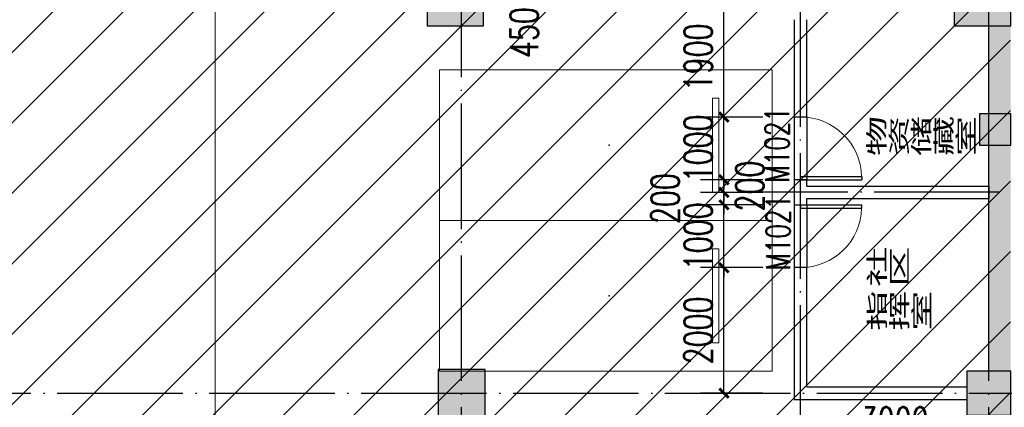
# Model space of a CAD drawing. Extents: x 797781 to 1255204, y 21234 to 1024248.
# Tile 62 of 256: x 973469 to 989156, y 82417 to 88592. Entities that reach past the tile are written whole.
import ezdxf

# ---------------------------------------------------------------- set-up
doc = ezdxf.new("R2010")
doc.units = 0
doc.header["$LTSCALE"] = 1000
doc.header["$MEASUREMENT"] = 0
doc.linetypes.add('230303生产综合楼-平面图_t8$0$DOTE', pattern=[2.42, 2, -0.2, 0.02, -0.2])
doc.layers.add('230303生产综合楼-平面图_t8$0$A-普通车位', color=252, linetype='Continuous', lineweight=9)
for name, color, linetype in [('230303生产综合楼-平面图_t8$0$A-车位编号', 7, 'Continuous'), ('230303生产综合楼-平面图_t8$0$COLUMN', 40, 'Continuous'), ('230303生产综合楼-平面图_t8$0$DOOR_FIRE', 4, 'Continuous'), ('230303生产综合楼-平面图_t8$0$DOOR_FIRE_TEXT', 7, 'Continuous'), ('230303生产综合楼-平面图_t8$0$DOTE', 1, '230303生产综合楼-平面图_t8$0$DOTE'), ('230303生产综合楼-平面图_t8$0$PUB_DIM', 3, 'Continuous'), ('230303生产综合楼-平面图_t8$0$PUB_HATCH', 8, 'Continuous'), ('230303生产综合楼-平面图_t8$0$PUB_TEXT', 7, 'Continuous'), ('230303生产综合楼-平面图_t8$0$WALL', 40, 'Continuous'), ('PUB_HATCH', 8, 'Continuous')]:
    doc.layers.add(name, color=color, linetype=linetype)
doc.styles.add('230303生产综合楼-平面图_t8$0$_HZTXT', font='@HZTXT_E', dxfattribs={"width": 0.7, "bigfont": '@@HZTXT'})
doc.styles.add('230303生产综合楼-平面图_T8$0$_TCH_DIM_T3', font='SIMPLEX', dxfattribs={"width": 0.705882, "bigfont": 'GBCBIG'})
doc.styles.add('230303生产综合楼-平面图_t8$0$_TCH_WINDOW', font='SIMPLEX', dxfattribs={"height": 3.5, "bigfont": 'GBCBIG'})
doc.dimstyles.new('230303生产综合楼-平面图_T8$0$_TCH_ARCH&&150', dxfattribs={"dimtxt": 446.25, "dimasz": 150, "dimexe": 375, "dimexo": 450, "dimgap": 189.375, "dimtad": 1, "dimdec": 0, "dimzin": 0, "dimdsep": 46, "dimtxsty": '230303生产综合楼-平面图_T8$0$_TCH_DIM_T3', "dimblk": '230303生产综合楼-平面图_t8$0$_ArchTick', "dimcen": 0.09, "dimclrt": 7, "dimazin": 2, "dimtfac": 1, "dimtdec": 0, "dimtix": 1, "dimtmove": 2, "dimatfit": 3, "dimfxl": 1, "dimtolj": 1, "dimtzin": 0, "dimarcsym": 0})

# ---------------------------------------------------------------- blocks, each defined once
blk = doc.blocks.new('230303生产综合楼-平面图_t8$0$普通车位')
at = {"layer": '230303生产综合楼-平面图_t8$0$A-普通车位'}
for points in [[(100, -1200), (5400, -1200), (5400, 1200), (100, 1200)], [(950, 750), (950, -750), (1050, -750), (1050, 750)]]:
    blk.add_lwpolyline(points, close=True, dxfattribs=at)
at = {"layer": '230303生产综合楼-平面图_t8$0$A-车位编号'}
blk.add_point((2700, 0), dxfattribs=at)
blk = doc.blocks.new('230303生产综合楼-平面图_t8$0$_ArchTick')
at = {"color": 0, "linetype": 'ByBlock', "const_width": 0.3}
blk.add_lwpolyline([(-0.5, -0.5), (0.5, 0.5)], dxfattribs=at)
blk = doc.blocks.new('*D2486')
at = {"layer": '230303生产综合楼-平面图_t8$0$PUB_DIM', "color": 0, "lineweight": -2, "transparency": 16777216}
for p, q in [((982159, 89392), (981544, 89392)), ((981919, 88942), (981919, 89392)), ((982159, 88942), (981544, 88942))]:
    blk.add_line(p, q, dxfattribs=at)
at = {"layer": 'Defpoints', "color": 0, "transparency": 16777216}
for p in [(981919, 89392), (982609, 89392), (982609, 88942)]:
    blk.add_point(p, dxfattribs=at)
at = {"layer": '230303生产综合楼-平面图_t8$0$PUB_DIM', "color": 0, "lineweight": -2, "transparency": 16777216, "xscale": 150, "yscale": 150, "zscale": 150}
for p, rotation in [((981919, 89392), 89.99992591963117), ((981919, 88942), 269.9999259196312)]:
    blk.add_blockref('230303生产综合楼-平面图_t8$0$_ArchTick', p, dxfattribs=dict(at, rotation=rotation))
at = {"layer": '230303生产综合楼-平面图_t8$0$PUB_DIM', "color": 7, "transparency": 16777216, "insert": (981507, 88387), "char_height": 446.2, "attachment_point": 5, "rotation": 89.9999, "style": '230303生产综合楼-平面图_T8$0$_TCH_DIM_T3'}
blk.add_mtext('\\A1;450', dxfattribs=at)
blk = doc.blocks.new('*D3156')
at = {"layer": '230303生产综合楼-平面图_t8$0$PUB_DIM', "color": 0, "lineweight": -2, "transparency": 16777216}
for p, q in [((985909, 82192), (985909, 81410)), ((988909, 82192), (988909, 81410)), ((985909, 81785), (988909, 81785))]:
    blk.add_line(p, q, dxfattribs=at)
at = {"layer": 'Defpoints', "color": 0, "transparency": 16777216}
for p in [(985909, 82642), (988909, 82642), (988909, 81785)]:
    blk.add_point(p, dxfattribs=at)
at = {"layer": '230303生产综合楼-平面图_t8$0$PUB_DIM', "color": 0, "lineweight": -2, "transparency": 16777216, "xscale": 150, "yscale": 150, "zscale": 150, "rotation": 180}
blk.add_blockref('230303生产综合楼-平面图_t8$0$_ArchTick', (985909, 81785), dxfattribs=at)
at = {"layer": '230303生产综合楼-平面图_t8$0$PUB_DIM', "color": 0, "lineweight": -2, "transparency": 16777216, "xscale": 150, "yscale": 150, "zscale": 150}
blk.add_blockref('230303生产综合楼-平面图_t8$0$_ArchTick', (988909, 81785), dxfattribs=at)
at = {"layer": '230303生产综合楼-平面图_t8$0$PUB_DIM', "color": 7, "transparency": 16777216, "insert": (987409, 82197), "char_height": 446.2, "attachment_point": 5, "style": '230303生产综合楼-平面图_T8$0$_TCH_DIM_T3'}
blk.add_mtext('\\A1;3000', dxfattribs=at)
blk = doc.blocks.new('*D3157')
at = {"layer": '230303生产综合楼-平面图_t8$0$PUB_DIM', "color": 0, "lineweight": -2, "transparency": 16777216}
for p, q in [((985307, 84642), (984314, 84642)), ((984689, 82642), (984689, 84642)), ((985307, 82642), (984314, 82642))]:
    blk.add_line(p, q, dxfattribs=at)
at = {"layer": 'Defpoints', "color": 0, "transparency": 16777216}
for p in [(984689, 84642), (985757, 84642), (985757, 82642)]:
    blk.add_point(p, dxfattribs=at)
at = {"layer": '230303生产综合楼-平面图_t8$0$PUB_DIM', "color": 0, "lineweight": -2, "transparency": 16777216, "xscale": 150, "yscale": 150, "zscale": 150}
for p, rotation in [((984689, 84642), 90), ((984689, 82642), 270)]:
    blk.add_blockref('230303生产综合楼-平面图_t8$0$_ArchTick', p, dxfattribs=dict(at, rotation=rotation))
at = {"layer": '230303生产综合楼-平面图_t8$0$PUB_DIM', "color": 7, "transparency": 16777216, "insert": (984277, 83642), "char_height": 446.2, "attachment_point": 5, "rotation": 90, "style": '230303生产综合楼-平面图_T8$0$_TCH_DIM_T3'}
blk.add_mtext('\\A1;2000', dxfattribs=at)
blk = doc.blocks.new('*D3158')
at = {"layer": '230303生产综合楼-平面图_t8$0$PUB_DIM', "color": 0, "lineweight": -2, "transparency": 16777216}
for p, q in [((984689, 85642), (984689, 85792)), ((985307, 85642), (984314, 85642)), ((984689, 84642), (984689, 85642)), ((985307, 84642), (984314, 84642)), ((984689, 84642), (984689, 84492))]:
    blk.add_line(p, q, dxfattribs=at)
at = {"layer": 'Defpoints', "color": 0, "transparency": 16777216}
for p in [(984689, 85642), (985757, 85642), (985757, 84642)]:
    blk.add_point(p, dxfattribs=at)
at = {"layer": '230303生产综合楼-平面图_t8$0$PUB_DIM', "color": 0, "lineweight": -2, "transparency": 16777216, "xscale": 150, "yscale": 150, "zscale": 150}
for p, rotation in [((984689, 85642), 270), ((984689, 84642), 90)]:
    blk.add_blockref('230303生产综合楼-平面图_t8$0$_ArchTick', p, dxfattribs=dict(at, rotation=rotation))
at = {"layer": '230303生产综合楼-平面图_t8$0$PUB_DIM', "color": 7, "transparency": 16777216, "insert": (984277, 85142), "char_height": 446.2, "attachment_point": 5, "rotation": 90, "style": '230303生产综合楼-平面图_T8$0$_TCH_DIM_T3'}
blk.add_mtext('\\A1;1000', dxfattribs=at)
blk = doc.blocks.new('*D3159')
at = {"layer": '230303生产综合楼-平面图_t8$0$PUB_DIM', "color": 0, "lineweight": -2, "transparency": 16777216}
for p, q in [((984689, 85842), (984689, 85992)), ((985307, 85842), (984314, 85842)), ((984689, 85642), (984689, 85842)), ((985307, 85642), (984314, 85642)), ((984689, 85642), (984689, 85492))]:
    blk.add_line(p, q, dxfattribs=at)
at = {"layer": 'Defpoints', "color": 0, "transparency": 16777216}
for p in [(984689, 85842), (985757, 85842), (985757, 85642)]:
    blk.add_point(p, dxfattribs=at)
at = {"layer": '230303生产综合楼-平面图_t8$0$PUB_DIM', "color": 0, "lineweight": -2, "transparency": 16777216, "xscale": 150, "yscale": 150, "zscale": 150}
for p, rotation in [((984689, 85842), 270), ((984689, 85642), 90)]:
    blk.add_blockref('230303生产综合楼-平面图_t8$0$_ArchTick', p, dxfattribs=dict(at, rotation=rotation))
at = {"layer": '230303生产综合楼-平面图_t8$0$PUB_DIM', "color": 7, "transparency": 16777216, "insert": (983752, 85742), "char_height": 446.2, "attachment_point": 5, "rotation": 90, "style": '230303生产综合楼-平面图_T8$0$_TCH_DIM_T3'}
blk.add_mtext('\\A1;200', dxfattribs=at)
blk = doc.blocks.new('*D3160')
at = {"layer": '230303生产综合楼-平面图_t8$0$PUB_DIM', "color": 0, "lineweight": -2, "transparency": 16777216}
for p, q in [((984689, 86042), (984689, 86192)), ((985307, 86042), (984314, 86042)), ((984689, 85842), (984689, 86042)), ((985307, 85842), (984314, 85842)), ((984689, 85842), (984689, 85692))]:
    blk.add_line(p, q, dxfattribs=at)
at = {"layer": 'Defpoints', "color": 0, "transparency": 16777216}
for p in [(984689, 86042), (985757, 86042), (985757, 85842)]:
    blk.add_point(p, dxfattribs=at)
at = {"layer": '230303生产综合楼-平面图_t8$0$PUB_DIM', "color": 0, "lineweight": -2, "transparency": 16777216, "xscale": 150, "yscale": 150, "zscale": 150}
for p, rotation in [((984689, 86042), 270), ((984689, 85842), 90)]:
    blk.add_blockref('230303生产综合楼-平面图_t8$0$_ArchTick', p, dxfattribs=dict(at, rotation=rotation))
at = {"layer": '230303生产综合楼-平面图_t8$0$PUB_DIM', "color": 7, "transparency": 16777216, "insert": (985102, 85942), "char_height": 446.2, "attachment_point": 5, "rotation": 90, "style": '230303生产综合楼-平面图_T8$0$_TCH_DIM_T3'}
blk.add_mtext('\\A1;200', dxfattribs=at)
blk = doc.blocks.new('*D3161')
at = {"layer": '230303生产综合楼-平面图_t8$0$PUB_DIM', "color": 0, "lineweight": -2, "transparency": 16777216}
for p, q in [((984689, 87042), (984689, 87192)), ((985307, 87042), (984314, 87042)), ((984689, 86042), (984689, 87042)), ((985307, 86042), (984314, 86042)), ((984689, 86042), (984689, 85892))]:
    blk.add_line(p, q, dxfattribs=at)
at = {"layer": 'Defpoints', "color": 0, "transparency": 16777216}
for p in [(984689, 87042), (985757, 87042), (985757, 86042)]:
    blk.add_point(p, dxfattribs=at)
at = {"layer": '230303生产综合楼-平面图_t8$0$PUB_DIM', "color": 0, "lineweight": -2, "transparency": 16777216, "xscale": 150, "yscale": 150, "zscale": 150}
for p, rotation in [((984689, 87042), 270), ((984689, 86042), 90)]:
    blk.add_blockref('230303生产综合楼-平面图_t8$0$_ArchTick', p, dxfattribs=dict(at, rotation=rotation))
at = {"layer": '230303生产综合楼-平面图_t8$0$PUB_DIM', "color": 7, "transparency": 16777216, "insert": (984277, 86542), "char_height": 446.2, "attachment_point": 5, "rotation": 90, "style": '230303生产综合楼-平面图_T8$0$_TCH_DIM_T3'}
blk.add_mtext('\\A1;1000', dxfattribs=at)
blk = doc.blocks.new('*D3162')
at = {"layer": '230303生产综合楼-平面图_t8$0$PUB_DIM', "color": 0, "lineweight": -2, "transparency": 16777216}
for p, q in [((985307, 88942), (984314, 88942)), ((984689, 87042), (984689, 88942)), ((985307, 87042), (984314, 87042))]:
    blk.add_line(p, q, dxfattribs=at)
at = {"layer": 'Defpoints', "color": 0, "transparency": 16777216}
for p in [(984689, 88942), (985757, 88942), (985757, 87042)]:
    blk.add_point(p, dxfattribs=at)
at = {"layer": '230303生产综合楼-平面图_t8$0$PUB_DIM', "color": 0, "lineweight": -2, "transparency": 16777216, "xscale": 150, "yscale": 150, "zscale": 150}
for p, rotation in [((984689, 88942), 90), ((984689, 87042), 270)]:
    blk.add_blockref('230303生产综合楼-平面图_t8$0$_ArchTick', p, dxfattribs=dict(at, rotation=rotation))
at = {"layer": '230303生产综合楼-平面图_t8$0$PUB_DIM', "color": 7, "transparency": 16777216, "insert": (984277, 87992), "char_height": 446.2, "attachment_point": 5, "rotation": 90, "style": '230303生产综合楼-平面图_T8$0$_TCH_DIM_T3'}
blk.add_mtext('\\A1;1900', dxfattribs=at)
blk = doc.blocks.new('230303生产综合楼-平面图_t8$0$$DorLib2D$00000001')
for p, q in [((0.45, 0.975), (0.5, 0.975)), ((0.45, 0), (0.45, 0.975)), ((0.5, 0), (0.5, 0.975)), ((0.5, 0), (0.45, 0))]:
    blk.add_line(p, q)
at = {"lineweight": 13}
blk.add_arc((0.475, 0), 0.975, 91.4693, 180, dxfattribs=at)
blk = doc.blocks.new('_FZH')
blk.add_lwpolyline([(-0.5, -0.5), (0.5, -0.5), (0.5, 0.5), (-0.5, 0.5)], close=True)
at = {"layer": 'PUB_HATCH'}
blk.add_solid([(-0.5, -0.5), (0.5, -0.5), (-0.5, 0.5), (0.5, 0.5)], dxfattribs=at)

msp = doc.modelspace()

# ---------------------------------------------------------------- hatches: boundary and pattern name
at = {"layer": '230303生产综合楼-平面图_t8$0$PUB_HATCH'}
h = msp.add_hatch(dxfattribs=at)
h.set_pattern_fill('ANSI31', color=256, scale=500)
h.set_pattern_definition([(45, (742304.1, -46432.5), (-561.266, 561.266), [])])
h.paths.add_polyline_path([(930109.1, 68893.4), (930108.6, 82492.3), (938508.6, 82492.3), (938508.2, 85667.3), (943409, 85667.3), (943409.3, 93092.3), (943762.1, 93092.3), (943758.6, 95392.3), (943508.6, 95392.3), (943508.6, 101792.3), (951058.6, 101792.3), (951058.6, 104092.3), (952808.6, 104092.3), (952808.6, 105392.3), (952708.2, 105392.3), (952709, 111192.3), (938408.6, 111192.3), (938408.6, 112942.3), (934909, 112942.3), (934909, 113292.3), (935009, 113392.3), (935009, 113792.3), (932409, 113792.3), (932409, 113392.3), (932509, 113292.3), (932509, 112992.3), (930408.6, 112992.3), (930408.6, 111192.3), (913308.6, 111192.3), (913308.6, 119592.3), (899708.6, 119592.3), (899708.6, 116092.3), (899708.6, 114673.2), (899708.6, 111192.3), (895158.6, 111192.3), (895158.6, 96992.3), (899608.6, 96992.3), (899608.6, 98042.3), (902558.6, 98042.3), (902558.6, 96992.3), (904808.6, 96992.3), (904808.2, 86592.3), (896359, 86592.3), (896156.1, 86592.3), (896158.6, 81292.3), (896158.6, 73892.3), (896158.6, 70892.3), (896358.6, 70892.3), (897858.6, 70892.3), (897858.6, 70042.3), (900108.6, 70042.3), (900108.6, 68892.3)])
h.paths.add_polyline_path([(930105.6, 68892.3), (955656.4, 68892.3), (955656.4, 72492.3), (963356.4, 72492.3), (963356.4, 68892.3), (986709.3, 68892.3), (986709.3, 70442.3), (987458.6, 70442.3), (987458.6, 70892.3), (989258.6, 70892.3), (989256.4, 88842.3), (986008.6, 88842.3), (986008.6, 90692.3), (982958.6, 90692.3), (982958.6, 94955.7), (980858.6, 94955.7), (980858.6, 99042.3), (985808.6, 99042.3), (985808.6, 96992.3), (989256.4, 96992.3), (989256.4, 109542.3), (987108.6, 109542.3), (987108.6, 109842.3), (986208.6, 109842.3), (986208.6, 111192.3), (963706.4, 111192.3), (963706.4, 119592.3), (955308.6, 119592.3), (955304.2, 111192.3), (952709, 111192.7), (952709, 105392.3), (955356.4, 105392.3), (955357.5, 98892.3), (952859.7, 98892.3), (952858.6, 95342.3), (952858.6, 94880.1), (952858.6, 93092.3), (943407.1, 93092.3), (943407.1, 85667.3), (938508.6, 85667.3), (938508.6, 82492.3), (930107.1, 82492.3)])
for points in [[(989258.6, 88492.3), (988908.6, 88492.3), (988908.6, 87092.3), (989258.6, 87092.3)], [(989258.6, 86592.3), (988908.6, 86592.3), (988908.6, 82992.3), (989258.6, 82992.3)]]:
    msp.add_hatch(color=256, dxfattribs=at).paths.add_polyline_path(points)

# ---------------------------------------------------------------- linework, layer by layer
at = {"layer": '230303生产综合楼-平面图_t8$0$A-普通车位'}
msp.add_lwpolyline([(976583.6, 82242.3), (976583.6, 96542.3, 0.4142136), (971583.6, 101542.3), (964183.6, 101542.3, 0.4142136), (959183.6, 96542.3), (959183.6, 69385.6)], format="xyb", dxfattribs=at)
at = {"layer": '230303生产综合楼-平面图_t8$0$DOOR_FIRE'}
for p, q in [((985808.6, 87042.3), (985808.6, 86042.3)), ((986008.6, 87042.3), (986008.6, 86042.3)), ((985808.6, 85642.3), (985808.6, 84642.3)), ((986008.6, 85642.3), (986008.6, 84642.3))]:
    msp.add_line(p, q, dxfattribs=at)
at = {"layer": '230303生产综合楼-平面图_t8$0$DOTE'}
for p, q in [((980508.6, 68317.3), (980508.6, 119117.3)), ((988908.6, 68317.3), (988908.6, 119117.3)), ((985908.6, 82046.1), (985908.6, 88942.3)), ((989083.6, 85842.3), (984908.6, 85842.3)), ((870008.6, 82642.3), (989908.6, 82642.3))]:
    msp.add_line(p, q, dxfattribs=at)
at = {"layer": '230303生产综合楼-平面图_t8$0$WALL'}
for p, q in [((985808.6, 88592.3), (985808.6, 87042.3)), ((986008.6, 87042.3), (986008.6, 88592.3)), ((988908.6, 87092.3), (988908.6, 88492.3)), ((985808.6, 87042.3), (986008.6, 87042.3)), ((988908.6, 82992.3), (988908.6, 86592.3)), ((986008.6, 86042.3), (985808.6, 86042.3)), ((985808.6, 86042.3), (985808.6, 85842.3)), ((986008.6, 85942.3), (986008.6, 86042.3)), ((985808.6, 85842.3), (985808.6, 85642.3)), ((986008.6, 85942.3), (988908.6, 85942.3)), ((988908.6, 85942.3), (988908.6, 85742.3)), ((986008.6, 85642.3), (986008.6, 85742.3)), ((986008.6, 85742.3), (988908.6, 85742.3)), ((985808.6, 85642.3), (986008.6, 85642.3)), ((986008.6, 84642.3), (985808.6, 84642.3)), ((985808.6, 84642.3), (985808.6, 82542.3)), ((986008.6, 82742.3), (986008.6, 84642.3)), ((986008.6, 82742.3), (988558.6, 82742.3)), ((985808.6, 82542.3), (988558.6, 82542.3))]:
    msp.add_line(p, q, dxfattribs=at)

# ---------------------------------------------------------------- block references
at = {"layer": '230303生产综合楼-平面图_t8$0$A-普通车位', "rotation": 180}
for p in [(985558.6, 86592.3), (985558.6, 84192.3)]:
    msp.add_blockref('230303生产综合楼-平面图_t8$0$普通车位', p, dxfattribs=at)
at = {"layer": '230303生产综合楼-平面图_t8$0$COLUMN'}
for p, xscale, yscale, zscale in [((980408.6, 88942.3), 900.0030096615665, 900, 900), ((988808.6, 88942.3), 900.0000005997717, 900.0000005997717, 900.0000005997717), ((989008.6, 86842.3), 500, 500, 500), ((980508.6, 82642.3), 750, 750, 750), ((988908.6, 82642.3), 700, 700, 700)]:
    msp.add_blockref('_FZH', p, dxfattribs=dict(at, xscale=xscale, yscale=yscale, zscale=zscale))
at = {"layer": '230303生产综合楼-平面图_t8$0$DOOR_FIRE'}
ref = msp.add_blockref('230303生产综合楼-平面图_t8$0$$DorLib2D$00000001', (985908.6, 86542.3), dxfattribs=dict(at, xscale=1000, yscale=1000, zscale=200, rotation=269.9999999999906))
ref.add_attrib('A', 'M1021', (985727.4, 85995.9), dxfattribs={"layer": '230303生产综合楼-平面图_t8$0$DOOR_FIRE_TEXT', "ltscale": 2, "height": 382.5, "rotation": 90, "style": '230303生产综合楼-平面图_t8$0$_TCH_WINDOW', "width": 0.705882})
ref = msp.add_blockref('230303生产综合楼-平面图_t8$0$$DorLib2D$00000001', (985908.6, 85142.3), dxfattribs=dict(at, xscale=-1000, yscale=1000, zscale=200, rotation=269.9999999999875))
ref.add_attrib('A', 'M1021', (985741.8, 84595.9), dxfattribs={"layer": '230303生产综合楼-平面图_t8$0$DOOR_FIRE_TEXT', "ltscale": 2, "height": 382.5, "rotation": 90, "style": '230303生产综合楼-平面图_t8$0$_TCH_WINDOW', "width": 0.705882})

# ---------------------------------------------------------------- texts
at = {"layer": '230303生产综合楼-平面图_t8$0$PUB_TEXT', "color": 1, "style": '230303生产综合楼-平面图_t8$0$_HZTXT', "width": 0.7}
for s, p in [('物资储藏室', (986939.2, 86444.6)), ('社区', (986946.3, 84360.9)), ('指挥室', (986946.3, 83660.9))]:
    msp.add_text(s, height=536.17, rotation=0, dxfattribs=at).set_placement(p)

# ---------------------------------------------------------------- dimensions: what is measured, and where the dimension line sits
at = {"layer": '230303生产综合楼-平面图_t8$0$PUB_DIM'}
for base, p1, p2, angle, picture, middle in [((981919.4, 89392.3), (982608.6, 88942.3), (982608.6, 89392.3), 89.99993, '*D2486', (981506.9, 88387.3)), ((984689.4, 86042.3), (985756.7, 85842.3), (985756.7, 86042.3), 90, '*D3160', (985101.9, 85942.3)), ((984689.4, 85842.3), (985756.7, 85642.3), (985756.7, 85842.3), 90, '*D3159', (983751.9, 85742.3))]:
    dim = msp.add_linear_dim(base=base, p1=p1, p2=p2, angle=angle, dimstyle='230303生产综合楼-平面图_T8$0$_TCH_ARCH&&150', dxfattribs=at)
    dim.commit()
    dim.dimension.update_dxf_attribs({"geometry": picture, "text_midpoint": middle, "dimtype": 161})
for p1, p2, distance, picture, middle in [((985756.7, 87042.3), (985756.7, 88942.3), 1067.3, '*D3162', (984276.9, 87992.3)), ((985756.7, 86042.3), (985756.7, 87042.3), 1067.3, '*D3161', (984276.9, 86542.3)), ((985756.7, 84642.3), (985756.7, 85642.3), 1067.3, '*D3158', (984276.9, 85142.3)), ((985756.7, 82642.3), (985756.7, 84642.3), 1067.3, '*D3157', (984276.9, 83642.3)), ((985908.6, 82642.3), (988908.6, 82642.3), -857.7, '*D3156', (987408.6, 82197.1))]:
    dim = msp.add_aligned_dim(p1=p1, p2=p2, distance=distance, dimstyle='230303生产综合楼-平面图_T8$0$_TCH_ARCH&&150', dxfattribs=at)
    dim.commit()
    dim.dimension.update_dxf_attribs({"geometry": picture, "text_midpoint": middle})

doc.saveas('drawing.dxf')
